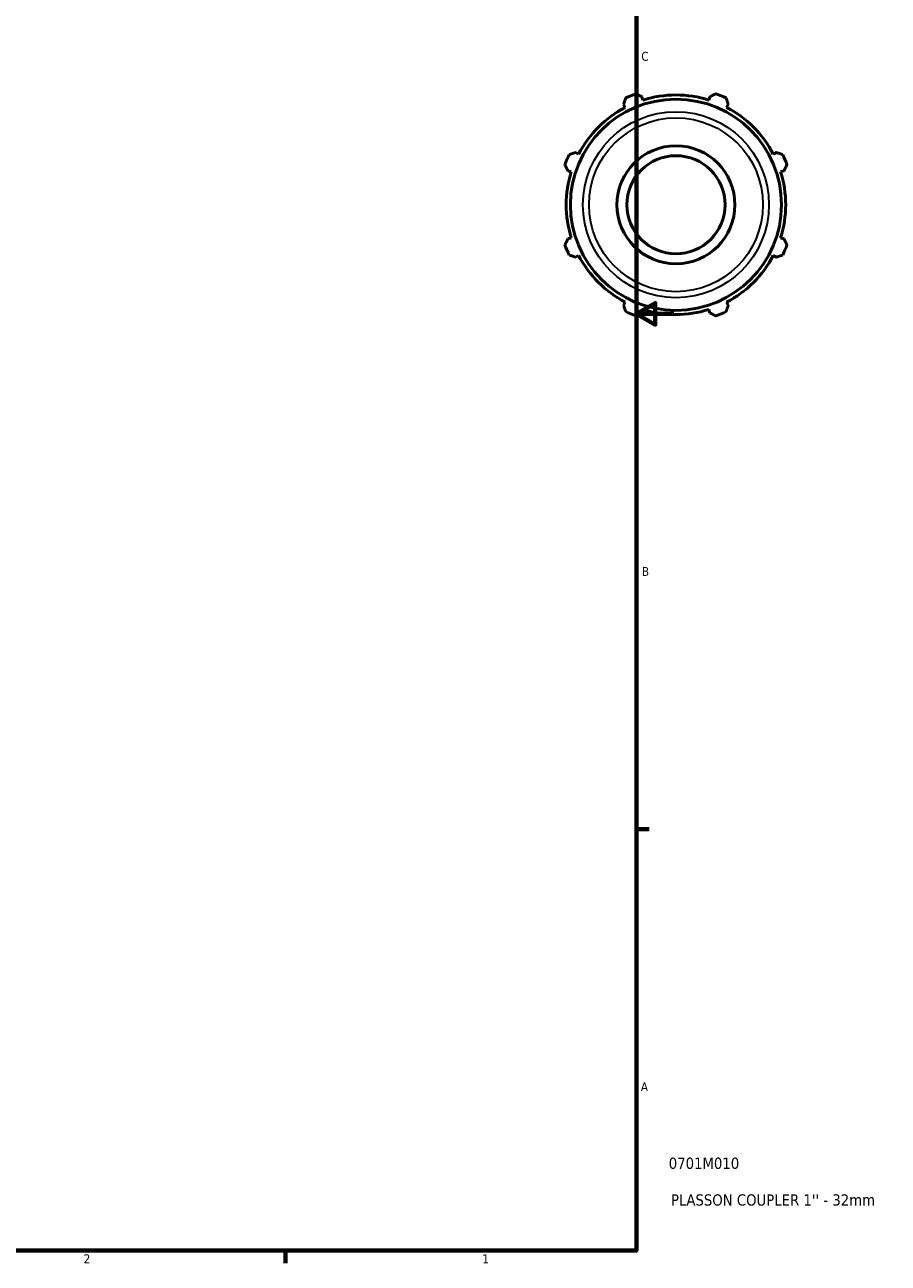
# Model space of a CAD drawing. Header units: inches. Extents: x 0.1 to 41.6, y 0.6 to 30.1.
# Tile 5 of 6: x 27 to 36.2, y 0.9 to 14.1. Entities that reach past the tile are written whole.
import ezdxf

# ---------------------------------------------------------------- set-up
doc = ezdxf.new("R2010")
doc.units = ezdxf.units.IN
doc.header["$MEASUREMENT"] = 0
for name, color, linetype, lineweight in [('Border (ANSI)', 7, 'Continuous', 70), ('Title (ANSI)', 7, 'Continuous', 50), ('Visible (ANSI)', 7, 'Continuous', 50), ('Visible Narrow (ANSI)', 7, 'Continuous', 35)]:
    doc.layers.add(name, color=color, linetype=linetype, lineweight=lineweight)
doc.styles.add('Note Text (ANSI)', font='tahoma.ttf')
doc.styles.add('Text Style29', font='tahoma.ttf')

# ---------------------------------------------------------------- blocks, each defined once
blk = doc.blocks.new('Borders Default Border')
at = {"layer": 'Border (ANSI)'}
for p, q in [((33.5, 5.5), (33.634, 5.5)), ((29.75, 1), (29.75, 0.866))]:
    blk.add_line(p, q, dxfattribs=at)
at = {"layer": 'Border (ANSI)', "flags": 128}
for points in [[(0.5, 1), (0.5, 21), (33.5, 21), (33.5, 1), (0.5, 1)], [(33.9, 11), (33.5, 11), (33.7, 11.115), (33.7, 10.885), (33.5, 11)]]:
    blk.add_lwpolyline(points, dxfattribs=at)
at = {"layer": 'Border (ANSI)', "color": 5, "true_color": 0x0000ff, "char_height": 0.0945, "attachment_point": 7, "style": 'Note Text (ANSI)'}
for s, insert in [('C', (33.552, 13.701)), ('B', (33.558, 8.203)), ('A', (33.547, 2.703)), ('2', (27.596, 0.866)), ('1', (31.854, 0.866))]:
    blk.add_mtext(s, dxfattribs=dict(at, insert=insert))
blk = doc.blocks.new('Title Blocks ANSI - Large')
at = {"layer": 'Title (ANSI)', "color": 5, "true_color": 0x0000ff, "style": 'Text Style29'}
for tag, p in [('PART_NUMBER_001', (0.345, 0.873)), ('DESCRIPTION_001', (0.369, 0.481))]:
    blk.add_attdef(tag, p, '', height=0.12, dxfattribs=at)

msp = doc.modelspace()

# ---------------------------------------------------------------- linework, layer by layer
at = {"layer": 'Visible (ANSI)'}
for p, q in [((33.363, 13.237), (33.38, 13.204)), ((33.569, 13.282), (33.558, 13.318)), ((34.285, 13.318), (34.274, 13.282)), ((34.463, 13.204), (34.48, 13.237)), ((32.882, 12.706), (32.849, 12.723)), ((34.994, 12.723), (34.961, 12.706)), ((32.768, 12.528), (32.804, 12.517)), ((35.039, 12.517), (35.075, 12.528)), ((32.804, 11.812), (32.768, 11.801)), ((35.075, 11.801), (35.039, 11.812)), ((32.849, 11.606), (32.882, 11.623)), ((34.961, 11.623), (34.994, 11.606)), ((33.38, 11.125), (33.363, 11.092)), ((34.48, 11.092), (34.463, 11.125)), ((33.558, 11.011), (33.569, 11.047)), ((34.274, 11.047), (34.285, 11.011))]:
    msp.add_line(p, q, dxfattribs=at)
for radius in [1.127, 0.63, 0.524]:
    msp.add_circle((33.922, 12.165), radius, dxfattribs=at)
for radius, start, end in [(1.26, 109.792, 115.208), (1.172, 72.5, 107.5), (1.26, 64.792, 70.208), (1.172, 117.5, 152.5), (1.172, 27.5, 62.5), (1.26, 154.792, 160.208), (1.26, 19.792, 25.208), (1.172, 162.5, 197.5), (1.172, 342.5, 17.5), (1.26, 199.792, 205.208), (1.26, 334.792, 340.208), (1.172, 207.5, 242.5), (1.172, 297.5, 332.5), (1.26, 244.792, 250.208), (1.172, 252.5, 287.5), (1.26, 289.792, 295.208)]:
    msp.add_arc((33.922, 12.165), radius, start, end, dxfattribs=at)
for points, weights in [([(33.363, 13.237), (33.374, 13.27), (33.385, 13.305)], [1.0015031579, 1.0011600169, 1]), ([(33.495, 13.35), (33.527, 13.334), (33.558, 13.318)], [1, 1.0011600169, 1.0015031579]), ([(34.285, 13.318), (34.316, 13.334), (34.348, 13.35)], [1.0015031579, 1.0011600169, 1]), ([(34.458, 13.305), (34.469, 13.27), (34.48, 13.237)], [1, 1.0011600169, 1.0015031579]), ([(32.782, 12.701), (32.816, 12.712), (32.849, 12.723)], [1, 1.0011600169, 1.0015031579]), ([(34.994, 12.723), (35.027, 12.712), (35.062, 12.701)], [1.0015031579, 1.0011600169, 1]), ([(32.768, 12.528), (32.752, 12.559), (32.736, 12.591)], [1.0015031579, 1.0011600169, 1]), ([(35.107, 12.591), (35.091, 12.559), (35.075, 12.528)], [1, 1.0011600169, 1.0015031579]), ([(32.736, 11.738), (32.752, 11.77), (32.768, 11.801)], [1, 1.0011600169, 1.0015031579]), ([(35.075, 11.801), (35.091, 11.77), (35.107, 11.738)], [1.0015031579, 1.0011600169, 1]), ([(32.849, 11.606), (32.816, 11.617), (32.782, 11.628)], [1.0015031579, 1.0011600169, 1]), ([(35.062, 11.628), (35.027, 11.617), (34.994, 11.606)], [1, 1.0011600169, 1.0015031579]), ([(33.385, 11.025), (33.374, 11.059), (33.363, 11.092)], [1, 1.0011600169, 1.0015031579]), ([(33.558, 11.011), (33.527, 10.995), (33.495, 10.979)], [1.0015031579, 1.0011600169, 1]), ([(34.348, 10.979), (34.316, 10.995), (34.285, 11.011)], [1, 1.0011600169, 1.0015031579]), ([(34.48, 11.092), (34.469, 11.059), (34.458, 11.025)], [1.0015031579, 1.0011600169, 1])]:
    msp.add_rational_spline(points, weights, degree=2, dxfattribs=at)
at = {"layer": 'Visible Narrow (ANSI)'}
for radius in [0.993, 0.928]:
    msp.add_circle((33.922, 12.165), radius, dxfattribs=at)

# ---------------------------------------------------------------- block references
msp.add_blockref('Borders Default Border', (0, 0))
msp.add_blockref('Title Blocks ANSI - Large', (33.5, 1)).add_auto_attribs({'PART_NUMBER_001': '0701M010', 'DESCRIPTION_001': "PLASSON COUPLER 1'' - 32mm"})

doc.saveas('drawing.dxf')
